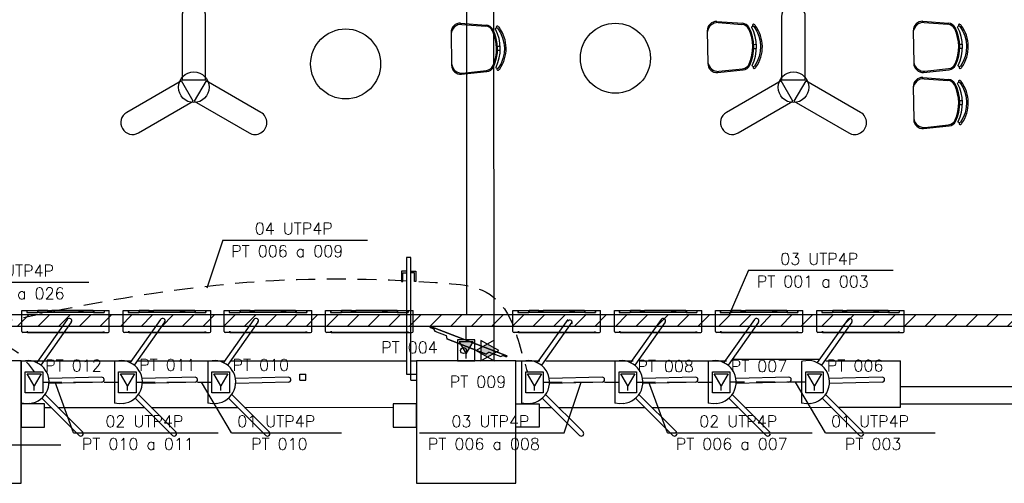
# Model space of a CAD drawing. Extents: x 116.9 to 167.9, y -246.1 to -216.8.
# Tile 6 of 13: x 141.6 to 150.1, y -238.4 to -234.4. Entities that reach past the tile are written whole.
import ezdxf

# ---------------------------------------------------------------- set-up
doc = ezdxf.new("R2010")
doc.units = 0
doc.header["$MEASUREMENT"] = 0
doc.linetypes.add('HIDDEN2', pattern=[0.1875, 0.125, -0.0625])
doc.layers.get('0').update_dxf_attribs({"linetype": 'CONTINUOUS'})
for name, color, linetype in [('CIRCUITOS', 2, 'CONTINUOUS'), ('ELETROCALHA', 150, 'CONTINUOUS'), ('LINHA', 40, 'CONTINUOUS'), ('paredes1', 8, 'CONTINUOUS'), ('TEXTO', 4, 'CONTINUOUS'), ('TOMADAS_GERAIS', 1, 'CONTINUOUS'), ('TUB_ELETRICA', 5, 'CONTINUOUS')]:
    doc.layers.add(name, color=color, linetype=linetype)
doc.styles.add('ROMANS', font='romans')

# ---------------------------------------------------------------- blocks, each defined once
blk = doc.blocks.new('tv lcd')
at = {"layer": 'paredes1'}
for p, q in [((-0.197, -0.0259), (-0.1815, 0)), ((-0.197, -0.0259), (-0.1815, 0)), ((-0.1815, 0), (0.1815, 0)), ((0.1815, 0), (-0.1815, 0)), ((0.197, -0.0259), (0.1815, 0)), ((0.197, -0.0259), (0.1815, 0)), ((-0.349, -0.0494), (-0.349, -0.04)), ((-0.349, -0.04), (-0.3161, -0.04)), ((-0.349, -0.04), (-0.349, -0.0494)), ((0.3507, -0.0494), (-0.349, -0.0494)), ((-0.349, -0.0494), (0.3507, -0.0494)), ((-0.3161, -0.04), (-0.3025, -0.0259)), ((-0.3025, -0.0259), (-0.3161, -0.04)), ((-0.3025, -0.0259), (-0.197, -0.0259)), ((0.197, -0.0259), (0.3041, -0.0259)), ((0.3041, -0.0259), (0.3177, -0.04)), ((0.3507, -0.04), (0.3177, -0.04)), ((0.3177, -0.04), (0.3507, -0.04)), ((0.3507, -0.0494), (0.3507, -0.04))]:
    blk.add_line(p, q, dxfattribs=at)
blk = doc.blocks.new('cortina de ar')
at = {"layer": 'paredes1'}
for p, q in [((-0.375, -0.1839), (-0.375, -0.0035)), ((-0.375, -0.0035), (0.375, -0.0035)), ((-0.3332, -0.0035), (-0.3332, -0.0225)), ((-0.3312, -0.0135), (-0.3332, -0.0135)), ((-0.3332, -0.0225), (-0.2395, -0.0225)), ((-0.3312, -0.0055), (-0.3312, -0.0205)), ((-0.3312, -0.0055), (-0.2415, -0.0055)), ((-0.3312, -0.0205), (-0.2415, -0.0205)), ((-0.3212, -0.0055), (-0.3212, -0.0035)), ((-0.2415, -0.0055), (-0.2415, -0.0205)), ((0.2395, -0.0225), (-0.2395, -0.0225)), ((-0.2375, -0.0055), (-0.2375, -0.0205)), ((-0.1525, -0.0055), (-0.2375, -0.0055)), ((0.1165, -0.0205), (-0.2375, -0.0205)), ((-0.1525, -0.0205), (-0.1525, -0.0055)), ((-0.1505, -0.0205), (-0.1505, -0.0035)), ((-0.1505, -0.0049), (-0.1185, -0.0049)), ((-0.1505, -0.0101), (-0.1185, -0.0101)), ((-0.1185, -0.0205), (-0.1185, -0.0035)), ((-0.1165, -0.0205), (-0.1165, -0.0055)), ((0.1165, -0.0055), (-0.1165, -0.0055)), ((0.1165, -0.0205), (0.1165, -0.0055)), ((0.1185, -0.0205), (0.1185, -0.0035)), ((0.1505, -0.0049), (0.1185, -0.0049)), ((0.1505, -0.0101), (0.1185, -0.0101)), ((0.1505, -0.0205), (0.1185, -0.0205)), ((0.1505, -0.0205), (0.1505, -0.0035)), ((0.1525, -0.0205), (0.1525, -0.0055)), ((0.2375, -0.0055), (0.1525, -0.0055)), ((0.2375, -0.0205), (0.1525, -0.0205)), ((0.2275, -0.0055), (0.2275, -0.0035)), ((0.2375, -0.0055), (0.2375, -0.0205)), ((0.2375, -0.0135), (0.2395, -0.0135)), ((0.2415, -0.0135), (0.2395, -0.0135)), ((0.2395, -0.0225), (0.3322, -0.0225)), ((0.2415, -0.0055), (0.2415, -0.0205)), ((0.2415, -0.0055), (0.3302, -0.0055)), ((0.2415, -0.0205), (0.3302, -0.0205)), ((0.2515, -0.0055), (0.2515, -0.0035)), ((0.3302, -0.0055), (0.3302, -0.0205)), ((0.3322, -0.0035), (0.3322, -0.0225)), ((0.375, -0.1839), (0.375, -0.0035)), ((-0.3332, -0.1935), (-0.3653, -0.1935)), ((-0.322, -0.1883), (-0.3332, -0.1883)), ((-0.3332, -0.1883), (-0.3332, -0.1935)), ((-0.333, -0.1911), (-0.3332, -0.1911)), ((-0.3268, -0.1911), (-0.3332, -0.1911)), ((-0.333, -0.1914), (-0.3332, -0.1914)), ((-0.3268, -0.1914), (-0.3332, -0.1914)), ((-0.333, -0.1883), (-0.3331, -0.1883)), ((-0.3268, -0.1883), (-0.3268, -0.1935)), ((-0.3268, -0.1935), (0.3258, -0.1935)), ((-0.322, -0.19), (-0.322, -0.1883)), ((-0.322, -0.19), (0.321, -0.19)), ((0.321, -0.1883), (0.3322, -0.1883)), ((0.321, -0.19), (0.321, -0.1883)), ((0.3258, -0.1883), (0.3258, -0.1935)), ((0.3258, -0.1911), (0.3322, -0.1911)), ((0.3258, -0.1914), (0.3322, -0.1914)), ((0.332, -0.1911), (0.3322, -0.1911)), ((0.332, -0.1914), (0.3322, -0.1914)), ((0.3322, -0.1883), (0.3322, -0.1935)), ((0.3322, -0.1935), (0.3653, -0.1935))]:
    blk.add_line(p, q, dxfattribs=at)
for centre, start, end in [((-0.3653, -0.1839), 180, 270), ((0.3653, -0.1839), 270, 0)]:
    blk.add_arc(centre, 0.00967, start, end, dxfattribs=at)
blk = doc.blocks.new('*U31')
blk.add_lwpolyline([(-0.1011, -0.3219), (0.1011, -0.3219), (0.1011, 0.2208, 1), (-0.1011, 0.2208), (-0.1011, -0.3219)], format="xyb")
blk = doc.blocks.new('TGCIG02')
for points in [[(2.08, 1.67), (5.6, 1.52), (3.97, 4.64)], [(5.66, 3.76), (2.14, 3.91), (3.77, 0.78)]]:
    blk.add_lwpolyline(points, close=True)

msp = doc.modelspace()

# ---------------------------------------------------------------- hatches: boundary and pattern name
at = {"layer": 'CIRCUITOS'}
msp.add_hatch(color=256, dxfattribs=at).paths.add_polyline_path([(145.688, -237.2227), (145.6304, -237.1894), (145.5758, -237.2209), (145.5758, -237.2677), (145.6334, -237.301), (145.688, -237.2695)])
at = {"layer": 'ELETROCALHA'}
h = msp.add_hatch(dxfattribs=at)
h.set_pattern_fill('ANSI31', color=256)
h.set_pattern_definition([(45, (18.36854, 3e-14), (-0.08838835, 0.08838835), [])])
h.paths.add_polyline_path([(133.6732, -237.0382), (133.6732, -236.94), (133.1332, -236.9401), (133.1332, -237.0382)])
h.paths.add_polyline_path([(133.7732, -236.94), (133.7732, -237.0382), (153.4332, -237.0382), (153.4332, -236.9382)])
at = {"layer": 'TOMADAS_GERAIS'}
msp.add_hatch(color=256, dxfattribs=at).paths.add_polyline_path([(145.5082, -237.1694), (145.3882, -237.1694), (145.4482, -237.2734)])

# ---------------------------------------------------------------- linework, layer by layer
at = {"layer": 'CIRCUITOS', "color": 5, "linetype": 'HIDDEN2', "ltscale": 1.3}
for p, q in [((141.8196, -237.5174), (142.4696, -237.5174)), ((142.6196, -237.5174), (143.2696, -237.5174)), ((146.1096, -237.5174), (146.7596, -237.5174)), ((146.9096, -237.5174), (147.5596, -237.5174)), ((148.3596, -237.5174), (147.7096, -237.5174))]:
    msp.add_line(p, q, dxfattribs=at)
msp.add_open_spline([(140.5654, -237.5177), (140.5714, -237.4642), (140.5917, -237.2805), (141.0426, -237.0985), (142.0329, -236.8695), (143.527, -236.6009), (144.9663, -236.6331), (145.8061, -236.7171), (145.939, -237.3246), (145.9733, -237.4274)], degree=3, knots=[0, 0, 0, 0, 0.154846, 0.531637, 1.253533, 3.36958, 4.953078, 5.578475, 5.899961, 5.899961, 5.899961, 5.899961], dxfattribs=at)
msp.add_spline([(140.5654, -237.5177), (140.6368, -237.3835), (141.0521, -237.1779), (141.5972, -237.2571), (141.7446, -237.4274)], degree=3, dxfattribs=at)
at = {"layer": 'ELETROCALHA'}
for p, q in [((153.4332, -236.9382), (133.1332, -236.9382)), ((153.4332, -237.0382), (133.1332, -237.0382))]:
    msp.add_line(p, q, dxfattribs=at)
at = {"layer": 'LINHA'}
for p, q in [((143.3633, -236.2981), (143.2254, -236.7113)), ((147.8679, -236.5576), (147.7038, -236.9382)), ((142.0834, -237.9493), (141.9256, -237.5174)), ((143.4381, -237.9493), (143.1813, -237.5174)), ((146.2896, -237.9493), (146.4346, -237.5174)), ((147.1734, -237.9493), (147.0156, -237.5174)), ((148.5281, -237.9493), (148.2713, -237.5174))]:
    msp.add_line(p, q, dxfattribs=at)
at = {"layer": 'paredes1', "linetype": 'ByBlock'}
for p, q in [((145.4016, -234.4403), (145.6206, -234.4565)), ((145.4117, -234.4506), (145.6167, -234.4664)), ((147.598, -234.4253), (147.817, -234.4414)), ((147.6082, -234.4356), (147.8131, -234.4513)), ((149.3636, -234.4242), (149.5825, -234.4403)), ((149.3737, -234.4345), (149.5786, -234.4502)), ((145.3193, -234.5215), (145.3236, -234.8001)), ((147.5157, -234.5065), (147.5201, -234.785)), ((149.2812, -234.5054), (149.2856, -234.7839)), ((145.7172, -234.6371), (145.7407, -234.6367)), ((147.9136, -234.6221), (147.9371, -234.6217)), ((149.6792, -234.6209), (149.7027, -234.6206)), ((145.7177, -234.6721), (145.7412, -234.6717)), ((147.9142, -234.657), (147.9377, -234.6567)), ((149.6797, -234.6559), (149.7032, -234.6556)), ((145.4085, -234.8787), (145.6268, -234.8556)), ((145.4183, -234.8681), (145.6226, -234.8459)), ((147.6049, -234.8636), (147.8232, -234.8406)), ((147.6147, -234.853), (147.819, -234.8308)), ((149.3704, -234.8625), (149.5888, -234.8395)), ((149.3803, -234.8519), (149.5846, -234.8297)), ((149.3636, -234.9057), (149.5825, -234.9218)), ((149.3737, -234.916), (149.5786, -234.9317)), ((149.2812, -234.9869), (149.2856, -235.2654)), ((149.6792, -235.1024), (149.7027, -235.1021)), ((149.6797, -235.1374), (149.7032, -235.1371)), ((149.3803, -235.3334), (149.5846, -235.3112)), ((149.3704, -235.344), (149.5888, -235.321))]:
    msp.add_line(p, q, dxfattribs=at)
at = {"layer": 'paredes1'}
for p, q in [((142.0295, -236.9782), (141.7681, -237.3489)), ((142.064, -237.0025), (141.804, -237.3712)), ((142.8295, -236.9782), (142.5681, -237.3489)), ((142.864, -237.0025), (142.604, -237.3712)), ((143.6295, -236.9782), (143.3681, -237.3489)), ((143.664, -237.0025), (143.404, -237.3712)), ((146.3195, -236.9782), (146.0581, -237.3489)), ((146.354, -237.0025), (146.094, -237.3712)), ((147.1195, -236.9782), (146.8581, -237.3489)), ((147.154, -237.0025), (146.894, -237.3712)), ((147.9195, -236.9782), (147.6581, -237.3489)), ((147.954, -237.0025), (147.694, -237.3712)), ((148.7195, -236.9782), (148.4581, -237.3489)), ((148.754, -237.0025), (148.494, -237.3712)), ((141.6332, -237.3325), (141.8397, -237.3325)), ((141.6461, -237.3365), (141.6332, -237.3384)), ((141.6332, -237.3384), (141.6332, -237.6963)), ((141.8414, -237.3325), (142.5796, -237.3325)), ((142.4461, -237.3365), (142.4332, -237.3384)), ((142.4332, -237.3384), (142.4332, -237.6963)), ((142.6313, -237.3325), (143.3794, -237.3327)), ((143.2461, -237.3365), (143.2332, -237.3384)), ((143.2332, -237.3384), (143.2332, -237.6963)), ((143.4311, -237.3328), (144.9382, -237.3333)), ((144.9732, -237.3325), (145.0232, -237.3325)), ((145.8732, -237.3325), (146.0798, -237.3324)), ((145.8732, -237.3325), (146.0797, -237.3325)), ((145.9361, -237.3365), (145.9232, -237.3384)), ((145.9232, -237.3384), (145.9232, -237.6963)), ((146.1314, -237.3325), (146.8797, -237.3325)), ((146.7361, -237.3365), (146.7232, -237.3384)), ((146.7232, -237.3384), (146.7232, -237.6963)), ((146.9314, -237.3325), (147.6797, -237.3325)), ((147.5361, -237.3365), (147.5232, -237.3384)), ((147.5232, -237.3384), (147.5232, -237.6963)), ((147.7314, -237.3181), (148.4797, -237.3181)), ((148.3361, -237.3365), (148.3232, -237.3384)), ((148.3232, -237.3384), (148.3232, -237.6963)), ((148.5314, -237.3325), (149.1732, -237.3325)), ((149.1732, -237.7313), (149.1732, -237.3325)), ((142.3244, -237.4734), (141.8709, -237.4845)), ((143.1244, -237.4734), (142.6709, -237.4845)), ((143.9244, -237.4734), (143.4709, -237.4845)), ((144.0231, -237.4481), (144.0732, -237.4481)), ((144.0232, -237.4981), (144.0231, -237.4481)), ((144.0232, -237.4981), (144.0732, -237.4981)), ((144.0732, -237.4981), (144.0732, -237.4481)), ((144.9731, -237.4481), (145.0232, -237.4481)), ((144.9732, -237.4982), (144.9731, -237.4482)), ((144.9732, -237.4981), (145.0232, -237.4982)), ((146.6144, -237.4734), (146.1609, -237.4845)), ((147.4144, -237.4734), (146.9609, -237.4845)), ((148.2144, -237.4734), (147.7609, -237.4845)), ((149.0144, -237.4734), (148.5609, -237.4845)), ((142.3254, -237.5156), (141.8732, -237.5267)), ((143.1254, -237.5156), (142.6732, -237.5267)), ((143.9254, -237.5156), (143.4732, -237.5267)), ((146.6154, -237.5156), (146.1632, -237.5267)), ((147.4154, -237.5156), (146.9632, -237.5267)), ((148.2154, -237.5156), (147.7632, -237.5267)), ((149.0154, -237.5156), (148.5632, -237.5267)), ((149.1732, -237.5525), (151.2032, -237.5525)), ((149.1732, -237.7025), (149.1732, -237.5525)), ((142.1306, -237.9725), (141.8108, -237.6537)), ((142.1605, -237.9426), (141.8392, -237.6224)), ((142.9306, -237.9725), (142.6108, -237.6537)), ((142.9605, -237.9426), (142.6392, -237.6224)), ((143.7306, -237.9725), (143.4108, -237.6537)), ((143.7605, -237.9426), (143.4392, -237.6224)), ((146.4206, -237.9725), (146.1008, -237.6537)), ((146.4505, -237.9426), (146.1292, -237.6223)), ((147.2206, -237.9725), (146.9008, -237.6537)), ((147.2505, -237.9426), (146.9292, -237.6223)), ((148.0206, -237.9725), (147.7008, -237.6537)), ((148.0505, -237.9426), (147.7292, -237.6223)), ((148.8206, -237.9725), (148.5008, -237.6537)), ((148.8505, -237.9426), (148.5292, -237.6223)), ((141.675, -237.7025), (141.6332, -237.6963)), ((141.7076, -237.6984), (141.675, -237.7025)), ((141.8332, -237.7324), (141.8897, -237.7324)), ((141.9495, -237.7323), (142.6894, -237.7321)), ((142.475, -237.7025), (142.4332, -237.6963)), ((142.5076, -237.6984), (142.475, -237.7025)), ((142.7493, -237.7321), (143.4892, -237.7318)), ((143.275, -237.7025), (143.2332, -237.6963)), ((143.3076, -237.6984), (143.275, -237.7025)), ((143.549, -237.7318), (144.8232, -237.7314)), ((145.965, -237.7025), (145.9232, -237.6963)), ((145.9976, -237.6984), (145.965, -237.7025)), ((146.0732, -237.7324), (146.1797, -237.7324)), ((146.2395, -237.7323), (146.9794, -237.7321)), ((146.765, -237.7025), (146.7232, -237.6963)), ((146.7976, -237.6984), (146.765, -237.7025)), ((147.0393, -237.7321), (147.7792, -237.7318)), ((147.565, -237.7025), (147.5232, -237.6963)), ((147.5976, -237.6984), (147.565, -237.7025)), ((147.839, -237.7318), (148.5789, -237.7315)), ((148.365, -237.7025), (148.3232, -237.6963)), ((148.3976, -237.6984), (148.365, -237.7025)), ((148.6387, -237.7315), (149.1732, -237.7313)), ((149.1732, -237.7025), (151.2032, -237.7025))]:
    msp.add_line(p, q, dxfattribs=at)
at = {"layer": 'paredes1', "linetype": 'ByBlock'}
for points in [[(147.9016, -234.8028, 0.237888), (147.8965, -234.4767, -0.605717), (147.9104, -234.4658, -0.122717), (147.9152, -234.4695, -0.323529), (147.9205, -234.8095, -0.122717), (147.9159, -234.8134, -0.605717)], [(149.6671, -234.8017, 0.237888), (149.662, -234.4756, -0.605717), (149.676, -234.4646, -0.122717), (149.6807, -234.4684, -0.323529), (149.686, -234.8083, -0.122717), (149.6814, -234.8122, -0.605717)], [(145.7052, -234.8179, 0.237888), (145.7, -234.4918, -0.605717), (145.714, -234.4808, -0.122717), (145.7187, -234.4845, -0.323529), (145.7241, -234.8245, -0.122717), (145.7194, -234.8284, -0.605717)], [(149.6671, -235.2832, 0.237888), (149.662, -234.9571, -0.605717), (149.676, -234.9462, -0.122717), (149.6807, -234.9499, -0.323529), (149.686, -235.2899, -0.122717), (149.6814, -235.2937, -0.605717)]]:
    msp.add_lwpolyline(points, format="xyb", close=True, dxfattribs=at)
for points in [[(143.2194, -234.9338), (143.1183, -235.1088), (143.5883, -235.3802, 1), (143.6894, -235.2051), (143.2194, -234.9338)], [(148.3597, -234.9338), (148.2586, -235.1088), (148.7286, -235.3802, 1), (148.8297, -235.2051), (148.3597, -234.9338)]]:
    msp.add_lwpolyline(points, format="xyb", dxfattribs=at)
at = {"layer": 'paredes1'}
for points in [[(144.9731, -237.4481), (144.9735, -236.4481), (144.9385, -236.4481), (144.9381, -237.4481)], [(140.7832, -238.3825), (141.6332, -238.3825), (141.6332, -237.3325), (140.7832, -237.3325)], [(145.0232, -238.3825), (145.8732, -238.3825), (145.8732, -237.3325), (145.0232, -237.3325)], [(141.8332, -237.7025), (141.6332, -237.7025), (141.6332, -237.9025), (141.8332, -237.9025)], [(145.0232, -237.7025), (144.8232, -237.7025), (144.8232, -237.9025), (145.0232, -237.9025)], [(145.8732, -237.7025), (146.0732, -237.7025), (146.0732, -237.9025), (145.8732, -237.9025)]]:
    msp.add_lwpolyline(points, close=True, dxfattribs=at)
for points in [[(144.9384, -236.5652), (144.8947, -236.5652), (144.8947, -236.6527), (144.9056, -236.6527), (144.9056, -236.5792), (144.9384, -236.5792)], [(144.9734, -236.5652), (145.0172, -236.5652), (145.0172, -236.6527), (145.0062, -236.6527), (145.0063, -236.5792), (144.9734, -236.5792)]]:
    msp.add_lwpolyline(points, dxfattribs=at)
at = {"layer": 'paredes1', "linetype": 'ByBlock'}
for centre, radius in [((146.7281, -234.7406), 0.3), ((144.4157, -234.7899), 0.3), ((143.1141, -234.9897), 0.1311), ((148.2544, -234.9897), 0.1311)]:
    msp.add_circle(centre, radius, dxfattribs=at)
at = {"layer": 'paredes1'}
msp.add_circle((145.4265, -237.2452), 0.0257, dxfattribs=at)
at = {"layer": 'paredes1', "linetype": 'ByBlock'}
for centre, radius, start, end in [((145.3992, -234.5203), 0.08, 88.33056, 180.8998), ((145.4081, -234.5392), 0.0887, 87.64757, 175.30731), ((145.6113, -234.5362), 0.07, 25.16372, 85.59991), ((145.6154, -234.5263), 0.07, 27.2951, 85.77855), ((145.7147, -234.4727), 0.00782, 45.57426, 241.08892), ((145.7088, -234.4922), 0.0275, 37.44267, 65.75434), ((147.5957, -234.5052), 0.08, 88.33056, 180.8998), ((147.6045, -234.5242), 0.0887, 87.64757, 175.30731), ((147.8077, -234.5211), 0.07, 25.16372, 85.59991), ((147.8118, -234.5112), 0.07, 27.2951, 85.77855), ((147.9111, -234.4577), 0.00782, 45.57426, 241.08892), ((147.9053, -234.4772), 0.0125, 37.7697, 65.75434), ((147.9053, -234.4772), 0.0275, 37.44267, 65.75434), ((147.6826, -234.6432), 0.3052, 325.02359, 36.77601), ((149.3612, -234.5041), 0.08, 88.33056, 180.8998), ((149.3701, -234.5231), 0.0887, 87.64757, 175.30731), ((149.5733, -234.52), 0.07, 25.16372, 85.59991), ((149.5774, -234.5101), 0.07, 27.2951, 85.77855), ((149.6766, -234.4566), 0.00782, 45.57426, 241.08892), ((149.6708, -234.476), 0.0125, 37.7697, 65.75434), ((149.6708, -234.476), 0.0275, 37.44267, 65.75434), ((149.4482, -234.6421), 0.3052, 325.02359, 36.77601), ((145.3468, -234.6604), 0.3622, 336.63589, 25.16372), ((145.3558, -234.6603), 0.3622, 334.50451, 27.2951), ((145.7088, -234.4922), 0.0125, 37.7697, 65.75434), ((145.4862, -234.6582), 0.3052, 325.02359, 36.77601), ((147.5433, -234.6454), 0.3622, 336.63589, 25.16372), ((147.5522, -234.6452), 0.3622, 334.50451, 27.2951), ((149.3088, -234.6443), 0.3622, 336.63589, 25.16372), ((149.3177, -234.6441), 0.3622, 334.50451, 27.2951), ((145.4036, -234.7988), 0.08, 180.8998, 273.46904), ((145.4119, -234.7796), 0.0887, 186.49229, 274.15203), ((145.6151, -234.7763), 0.07, 276.1997, 336.63589), ((147.6, -234.7838), 0.08, 180.8998, 273.46904), ((147.6083, -234.7646), 0.0887, 186.49229, 274.15203), ((147.8115, -234.7612), 0.07, 276.1997, 336.63589), ((147.8159, -234.771), 0.07, 276.02105, 334.50451), ((149.3656, -234.7827), 0.08, 180.8998, 273.46904), ((149.3739, -234.7634), 0.0887, 186.49229, 274.15203), ((149.577, -234.7601), 0.07, 276.1997, 336.63589), ((149.5815, -234.7699), 0.07, 276.02105, 334.50451), ((145.6195, -234.786), 0.07, 276.02105, 334.50451), ((145.7204, -234.8365), 0.00782, 120.71068, 316.22534), ((145.7139, -234.8172), 0.0275, 296.04526, 324.35693), ((147.9168, -234.8214), 0.00782, 120.71068, 316.22534), ((147.9104, -234.8021), 0.0275, 296.04526, 324.35693), ((149.6824, -234.8203), 0.00782, 120.71068, 316.22534), ((149.6759, -234.801), 0.0275, 296.04526, 324.35693), ((149.3612, -234.9856), 0.08, 88.33056, 180.8998), ((149.3701, -235.0046), 0.0887, 87.64757, 175.30731), ((149.5733, -235.0015), 0.07, 25.16372, 85.59991), ((149.5774, -234.9916), 0.07, 27.2951, 85.77855), ((149.3088, -235.1258), 0.3622, 336.63589, 25.16372), ((149.3177, -235.1256), 0.3622, 334.50451, 27.2951), ((149.6766, -234.9381), 0.00782, 45.57426, 241.08892), ((149.6708, -234.9575), 0.0125, 37.7697, 65.75434), ((149.6708, -234.9575), 0.0275, 37.44267, 65.75434), ((149.4482, -235.1236), 0.3052, 325.02359, 36.77601), ((149.3656, -235.2642), 0.08, 180.8998, 273.46904), ((149.3739, -235.2449), 0.0887, 186.49229, 274.15203), ((149.577, -235.2416), 0.07, 276.1997, 336.63589), ((149.5815, -235.2514), 0.07, 276.02105, 334.50451), ((149.6824, -235.3018), 0.00782, 120.71068, 316.22534), ((149.6759, -235.2825), 0.0275, 296.04526, 324.35693)]:
    msp.add_arc(centre, radius, start, end, dxfattribs=at)
at = {"layer": 'paredes1'}
for centre, radius, start, end in [((142.0468, -236.9904), 0.0211, 324.80482, 144.80482), ((142.8468, -236.9904), 0.0211, 324.80482, 144.80482), ((143.6468, -236.9904), 0.0211, 324.80482, 144.80482), ((146.3368, -237.0047), 0.0211, 324.80482, 144.80482), ((147.1368, -236.9904), 0.0211, 324.80482, 144.80482), ((147.9368, -236.9904), 0.0211, 324.80482, 144.80482), ((148.7368, -236.9904), 0.0211, 324.80482, 144.80482), ((141.6895, -237.5153), 0.184, 275.64667, 103.64013), ((142.4895, -237.5153), 0.184, 275.64667, 103.64013), ((143.2895, -237.5153), 0.184, 275.64667, 103.64013), ((145.9795, -237.5153), 0.184, 275.64667, 103.64013), ((146.7795, -237.5153), 0.184, 275.64667, 103.64013), ((147.5795, -237.5153), 0.184, 275.64667, 103.64013), ((148.3795, -237.5153), 0.184, 275.64667, 103.64013), ((142.3249, -237.4945), 0.0211, 271.40228, 91.40228), ((143.1249, -237.4945), 0.0211, 271.40228, 91.40228), ((143.9249, -237.4945), 0.0211, 271.40228, 91.40228), ((146.6149, -237.4945), 0.0211, 271.40228, 91.40228), ((147.4149, -237.4945), 0.0211, 271.40228, 91.40228), ((148.2149, -237.4945), 0.0211, 271.40228, 91.40228), ((149.0149, -237.4945), 0.0211, 271.40228, 91.40228), ((142.1455, -237.9575), 0.0211, 225.09271, 45.09271), ((142.9455, -237.9575), 0.0211, 225.09271, 45.09271), ((143.7455, -237.9575), 0.0211, 225.09271, 45.09271), ((146.4355, -237.9575), 0.0211, 225.09271, 45.09271), ((147.2355, -237.9575), 0.0211, 225.09271, 45.09271), ((148.0355, -237.9575), 0.0211, 225.09271, 45.09271), ((148.8355, -237.9575), 0.0211, 225.09271, 45.09271)]:
    msp.add_arc(centre, radius, start, end, dxfattribs=at)
at = {"layer": 'TEXTO', "color": 40}
for p, q in [((143.3633, -236.2981), (144.6037, -236.2981)), ((147.8679, -236.5576), (149.1084, -236.5576)), ((140.9748, -236.6596), (142.2152, -236.6596)), ((142.0834, -237.9493), (143.3239, -237.9493)), ((143.4381, -237.9493), (144.3804, -237.9493)), ((145.0491, -237.9493), (146.2896, -237.9493)), ((147.1734, -237.9493), (148.4139, -237.9493)), ((148.5281, -237.9493), (149.4704, -237.9493)), ((140.733, -238.0523), (141.9734, -238.0523))]:
    msp.add_line(p, q, dxfattribs=at)
at = {"layer": 'TOMADAS_GERAIS'}
for points in [[(145.5232, -237.1525), (145.3732, -237.1525), (145.3732, -237.3325), (145.5232, -237.3325)], [(141.6696, -237.4274), (141.8196, -237.4274), (141.8196, -237.6074), (141.6696, -237.6074)], [(142.4696, -237.4274), (142.6196, -237.4274), (142.6196, -237.6074), (142.4696, -237.6074)], [(143.2696, -237.4274), (143.4196, -237.4274), (143.4196, -237.6074), (143.2696, -237.6074)], [(145.9596, -237.4274), (146.1096, -237.4274), (146.1096, -237.6074), (145.9596, -237.6074)], [(146.7596, -237.4274), (146.9096, -237.4274), (146.9096, -237.6074), (146.7596, -237.6074)], [(147.5596, -237.4274), (147.7096, -237.4274), (147.7096, -237.6074), (147.5596, -237.6074)], [(148.3596, -237.4274), (148.5096, -237.4274), (148.5096, -237.6074), (148.3596, -237.6074)]]:
    msp.add_lwpolyline(points, close=True, dxfattribs=at)
for points in [[(145.4482, -237.3134), (145.4482, -237.2734), (145.5082, -237.1694), (145.3882, -237.1694), (145.4482, -237.2734)], [(141.7446, -237.5883), (141.7446, -237.5483), (141.6846, -237.4443), (141.8046, -237.4443), (141.7446, -237.5483)], [(142.5446, -237.5883), (142.5446, -237.5483), (142.4846, -237.4443), (142.6046, -237.4443), (142.5446, -237.5483)], [(143.3446, -237.5883), (143.3446, -237.5483), (143.2846, -237.4443), (143.4046, -237.4443), (143.3446, -237.5483)], [(146.0346, -237.5883), (146.0346, -237.5483), (145.9746, -237.4443), (146.0946, -237.4443), (146.0346, -237.5483)], [(146.8346, -237.5883), (146.8346, -237.5483), (146.7746, -237.4443), (146.8946, -237.4443), (146.8346, -237.5483)], [(147.6346, -237.5883), (147.6346, -237.5483), (147.5746, -237.4443), (147.6946, -237.4443), (147.6346, -237.5483)], [(148.4346, -237.5883), (148.4346, -237.5483), (148.3746, -237.4443), (148.4946, -237.4443), (148.4346, -237.5483)]]:
    msp.add_lwpolyline(points, dxfattribs=at)
at = {"layer": 'TUB_ELETRICA'}
for p, q in [((145.4505, -227.7912), (145.4505, -236.9382)), ((145.4482, -237.1525), (145.4482, -237.0382))]:
    msp.add_line(p, q, dxfattribs=at)
at = {"layer": 'TUB_ELETRICA', "color": 150}
msp.add_line((145.688, -237.1562), (145.6851, -227.7863), dxfattribs=at)

# ---------------------------------------------------------------- block references
at = {"layer": 'CIRCUITOS', "xscale": 0.0499950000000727, "yscale": 0.0499950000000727, "zscale": 0.0499950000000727, "rotation": 272.4652236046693}
msp.add_blockref('TGCIG02', (145.488, -237.0578), dxfattribs=at)
at = {"layer": 'paredes1', "linetype": 'ByBlock', "transparency": 16777216}
for p in [(143.1141, -234.6045), (148.2544, -234.6045)]:
    msp.add_blockref('*U31', p, dxfattribs=at)
at = {"layer": 'paredes1', "linetype": 'ByBlock', "transparency": 16777216, "rotation": 120}
for p in [(142.7806, -235.1823), (147.9209, -235.1823)]:
    msp.add_blockref('*U31', p, dxfattribs=at)
at = {"layer": 'paredes1'}
for p in [(142.0146, -236.8979), (142.8842, -236.8979), (143.7495, -236.8979), (144.6191, -236.8979), (146.2252, -236.8979), (147.0949, -236.8979), (147.9601, -236.8979), (148.8298, -236.8979)]:
    msp.add_blockref('cortina de ar', p, dxfattribs=at)
at = {"layer": 'paredes1', "xscale": -1, "rotation": 158.8871688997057}
msp.add_blockref('tv lcd', (145.4522, -237.2114), dxfattribs=at)

# ---------------------------------------------------------------- texts
at = {"layer": 'TEXTO', "color": 2, "style": 'ROMANS'}
for s, p in [('04 UTP4P', (143.6365, -236.2505)), ('PT 006 a 009', (143.4354, -236.4442)), ('03 UTP4P', (148.1411, -236.5101)), ('21 UTP4P', (141.248, -236.612)), ('PT 001 a 003', (147.9401, -236.7038)), ('PT 006 a 026', (141.0469, -236.8057)), ('PT 004', (144.7215, -237.2685)), ('PT 012', (141.8409, -237.4236)), ('PT 011', (142.6459, -237.4194)), ('PT 010', (143.4459, -237.4194)), ('PT 008', (146.9165, -237.4286)), ('PT 007', (147.7165, -237.4286)), ('PT 006', (148.5419, -237.4243)), ('PT 009', (145.3079, -237.5626)), ('02 UTP4P', (142.3566, -237.9017)), ('01 UTP4P', (143.4872, -237.9017)), ('03 UTP4P', (145.3223, -237.9017)), ('02 UTP4P', (147.4466, -237.9017)), ('01 UTP4P', (148.5772, -237.9017)), ('PT 010 a 011', (142.1556, -238.0954)), ('PT 010', (143.6058, -238.0954)), ('PT 006 a 008', (145.1213, -238.0954)), ('PT 006 a 007', (147.2456, -238.0954)), ('PT 003', (148.6958, -238.0954))]:
    msp.add_text(s, height=0.1, dxfattribs=at).set_placement(p)

doc.saveas('drawing.dxf')
